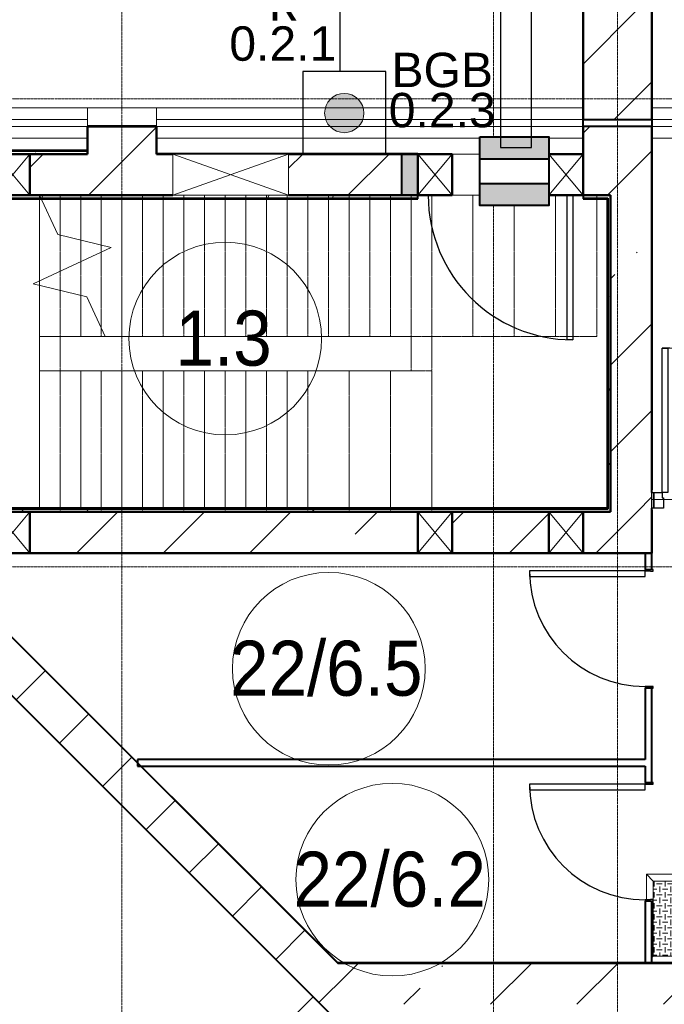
# Model space of a CAD drawing. Header units: millimetres. Extents: x -415896 to 1265883, y -383017 to -57457.
# Tile 53 of 95: x 30252 to 34934, y -290696 to -283540. Entities that reach past the tile are written whole.
import ezdxf
from ezdxf.enums import TextEntityAlignment as Align

# ---------------------------------------------------------------- set-up
doc = ezdxf.new("R2010")
doc.units = ezdxf.units.MM
doc.set_wipeout_variables(frame=1)
for name, pattern in [('Линия сетки', [25, 20, -2.5, 0, -2.5]), ('Сверху', [3.96875, 2.38125, -1.5875]), ('Сверху_2_', [4.5, 3, -1.5]), ('Штрих_3_1_5_', [4.5, 3, -1.5])]:
    doc.linetypes.add(name, pattern=pattern)
for name, color, linetype, lineweight in [('A-000-M_MASS', 7, 'Continuous', 18), ('A-010-A_ROOM', 7, 'Continuous', 20), ('A-200-M_WALL', 7, 'Continuous', 18), ('A-200-M_WALL_EXT', 7, 'Continuous', 18), ('A-200-M_WALL_INT', 7, 'Continuous', 18), ('A-200-M_WALL_PAT', 7, 'Continuous', 40), ('A-242-M_STAIR', 7, 'Continuous', 18), ('A-242-MB_STAIR', 7, 'Сверху_2_', 18), ('A-314-M_WINDOW', 7, 'Continuous', 18), ('A-314-M_WINDOW_OPEN', 7, 'Continuous', 18), ('A-325-M_DOOR', 7, 'Continuous', 18), ('A-325-M_DOOR__FRAME', 7, 'Continuous', 30), ('A-325-M_DOOR_OPENING', 7, 'Continuous', 18), ('A-325-M_DOOR_PANEL', 7, 'Continuous', 30), ('S-160-M_FOUND', 7, 'Continuous', 18), ('S-280-M_COLUMN', 7, 'Continuous', 18), ('S-280-M_STRUCT_FRAME', 7, 'Continuous', 18), ('Smart-blocks', 1, 'Continuous', 25), ('Z-030-M_GRID', 7, 'Continuous', 9), ('Z-060-M_DETAIL', 7, 'Continuous', 18), ('ОС', 3, 'Continuous', 5), ('Текст', 7, 'Continuous', 9)]:
    doc.layers.add(name, color=color, linetype=linetype, lineweight=lineweight)
doc.layers.add('Wipeout', color=255, linetype='Continuous')
doc.layers.add('СОТС', color=5, linetype='Continuous')
doc.styles.add('Arial_2', font='arial.ttf', dxfattribs={"width": 0.9, "height": 400})
doc.styles.add('CP.Text', font='arial.ttf')
doc.styles.add('GOST 2.304', font='CS_Gost2304.shx')
doc.linetypes.add('Truba', pattern='A,3e-05,[4,MSH_7,S=1,R=0,X=0,Y=0],-3.022072', length=3.022102)
pattern_1 = [(0, (0, 0), (812.8, 203.2), [67.056, -542.544, 67.056, -542.544, -3251.2]), (0, (0, 0), (812.8, 203.2), [-1219.2, 67.056, -1152.144, 67.056, -542.544, -1422.4]), (0, (0, 0), (812.8, 203.2), [-3048, 67.056, -339.344, 67.056, -948.944]), (120, (304.8, 101.6), (-582.37636, 602.30545), [67.056, -542.544, 67.056, -542.544, -3251.2]), (120, (304.8, 101.6), (-582.37636, 602.30545), [-1219.2, 67.056, -1152.144, 67.056, -542.544, -1422.4]), (120, (304.8, 101.6), (-582.37636, 602.30545), [-3048, 67.056, -339.344, 67.056, -948.944]), (240, (406.4, 508), (-230.42364, -805.50545), [67.056, -542.544, 67.056, -542.544, -3251.2]), (240, (406.4, 508), (-230.42364, -805.50545), [-1219.2, 67.056, -1152.144, 67.056, -542.544, -1422.4]), (240, (406.4, 508), (-230.42364, -805.50545), [-3048, 67.056, -339.344, 67.056, -948.944])]
pattern_2 = [(45, (0, 0), (-628.618, 628.618), []), (45, (628.6, 0), (-628.618, 628.618), [1111.25, -222.25, 6.706, -215.544])]

# ---------------------------------------------------------------- blocks, each defined once
blk = doc.blocks.new('*U4757')
at = {"ltscale": 100, "style": 'GOST 2.304', "flags": 9}
for tag, p in [('ОБОЗНАЧЕНИЕ', (3.659, -5.362)), ('ПРОИЗВОДИТЕЛЬ', (3.56, -6.998)), ('КОД', (3.806, -8.717)), ('НАИМЕНОВАНИЕ', (3.56, -10.272)), ('ЕДИНИЦА', (3.158, -11.941)), ('СТРАНА', (3.239, -13.823)), ('РАСЧЕТ_ПОТРЕБЛЕНИЯ', (3.158, -15.706)), ('СПЕЦИФИКАЦИЯ', (3.076, -17.589)), ('ТИП', (3.076, -19.226))]:
    blk.add_attdef(tag, p, '', height=1, dxfattribs=at)
at = {"ltscale": 200, "style": 'GOST 2.304', "flags": 9}
for tag, p in [('СС-НАЧАЛО', (3.351, -20.887)), ('СС-ОКОНЧАНИЕ', (3.27, -22.59)), ('ПОТРЕБЛЕНИЕ_ДЕЖ', (3.27, -24.861)), ('ПОТРЕБЛЕНИЕ_ТР', (3.432, -26.646)), ('СЕРТИФИКАТ_СООТВЕТСТВИЯ', (3.838, -28.836)), ('АРТИКУЛ', (3.838, -30.377)), ('IP', (4.082, -31.999)), ('ЦЕНА', (4.082, -33.621)), ('ОПИСАНИЕ', (3.757, -35.243)), ('1', (4.082, -36.865)), ('2', (4.325, -38.082)), ('3', (4, -39.704)), ('БУКВЫУГО', (3.756, -41.667)), ('АДРЕС', (3.627, -43.15)), ('СИСТЕМА', (3.627, -44.684)), ('СИСТЕМА-2', (3.627, -46.218)), ('ВОР', (3.627, -47.753)), ('ТЕМПЕРАТУРА', (3.627, -49.287)), ('ВЕС', (3.627, -50.821)), ('РАЗМЕР', (3.627, -52.355))]:
    blk.add_attdef(tag, p, '', height=1, dxfattribs=at)
at = {"color": 0, "lineweight": -2}
blk.add_wipeout([(-2.5, 2.5), (2.5, 2.5), (2.5, -2.5), (-2.5, -2.5)], dxfattribs=at).dxf.layer = 'Wipeout'
at = {"layer": 'Smart-blocks', "color": 0, "lineweight": -2, "ltscale": 100}
blk.add_lwpolyline([(-2.5, 2.5), (2.5, 2.5), (2.5, -2.5), (-2.5, -2.5)], close=True, dxfattribs=at)
at = {"color": 0, "lineweight": -2}
blk.add_wipeout([(-2.5, 2.5), (2.5, 2.5), (2.5, -2.5), (-2.5, -2.5)], dxfattribs=at).dxf.layer = 'Wipeout'
at = {"layer": 'Smart-blocks', "lineweight": -2}
for points in [[(-2.5, 2.5), (2.5, 2.5), (2.5, 0.892), (-2.5, 0.892)], [(-2.5, -0.901), (2.5, -0.901), (2.5, -2.5), (-2.5, -2.5)]]:
    blk.add_hatch(color=0, dxfattribs=at).paths.add_polyline_path(points)
at = {"layer": 'Smart-blocks', "color": 0, "lineweight": -2, "ltscale": 100}
blk.add_lwpolyline([(-2.5, 2.5), (2.5, 2.5), (2.5, -2.5), (-2.5, -2.5)], close=True, dxfattribs=at)
for points in [[(-2.5, 0.892), (2.5, 0.892)], [(-2.5, -0.901), (2.5, -0.901)]]:
    blk.add_lwpolyline(points, dxfattribs=at)
at = {"ltscale": 200, "style": 'GOST 2.304', "flags": 8}
blk.add_attdef('ПОЗИЦИЯ', text='', height=2.5, dxfattribs=at).set_placement((0, 2.5), align=Align.BOTTOM_CENTER)
blk.add_attdef('ВАРИАНТ', (2.5, -2.5), '', height=2.5, dxfattribs=at)
blk = doc.blocks.new('101_Дверь_Однопольная - _ПЧ_800х2000_Кладовая_Л-4171007-B2_-11_400_')
at = {"layer": 'A-325-M_DOOR', "color": 253, "lineweight": 30, "true_color": 0xaaaaaa}
for p, q in [((-430, 25), (-431, 25)), ((-431, 25), (-431, -35)), ((-430, -35), (-430, 25)), ((431, 25), (430, 25)), ((430, 25), (430, -35)), ((431, -35), (431, 25)), ((-431, -35), (-430, -35)), ((430, -35), (431, -35))]:
    blk.add_line(p, q, dxfattribs=at)
at = {"layer": 'A-325-M_DOOR__FRAME', "color": 253, "true_color": 0xaaaaaa}
for p, q in [((-420, 25), (-430, 25)), ((-430, 25), (-430, -35)), ((-420, -15), (-420, 25)), ((430, 25), (420, 25)), ((420, 25), (420, -15)), ((430, -35), (430, 25)), ((-430, -35), (-419, -35)), ((-419, -15), (-420, -15)), ((-419, -35), (-419, -15)), ((420, -15), (419, -15)), ((419, -15), (419, -35)), ((419, -35), (430, -35))]:
    blk.add_line(p, q, dxfattribs=at)
at = {"layer": 'A-325-M_DOOR_PANEL', "color": 253, "true_color": 0xaaaaaa}
for p, q in [((420, 865), (380, 865)), ((380, 865), (380, 25)), ((420, 25), (420, 865)), ((380, 25), (420, 25))]:
    blk.add_line(p, q, dxfattribs=at)
blk.add_arc((420, 25), 840, 90, 180, dxfattribs=at)
blk = doc.blocks.new('101_Дверь_Однопольная - _ПЧ_Мет_1000х2000_Блок кладовых_EI60_Пр-4441449-B2_-11_400_')
at = {"layer": 'A-325-M_DOOR', "color": 253, "lineweight": 30, "true_color": 0xaaaaaa}
for p, q in [((-600, 50), (-585, 50)), ((-600, -65), (-600, 50)), ((-585, 50), (-585, -65)), ((585, -65), (585, 50)), ((585, 50), (600, 50)), ((600, 50), (600, -65)), ((-585, -65), (-600, -65)), ((600, -65), (585, -65))]:
    blk.add_line(p, q, dxfattribs=at)
at = {"layer": 'A-325-M_DOOR__FRAME', "color": 253, "true_color": 0xaaaaaa}
for p, q in [((-585, 50), (-525, 50)), ((-585, -65), (-585, 50)), ((-525, 50), (-525, 10)), ((-525, 10), (-515, 10)), ((-515, 10), (-515, -65)), ((515, 10), (525, 10)), ((515, -65), (515, 10)), ((525, 50), (585, 50)), ((525, 10), (525, 50)), ((585, 50), (585, -65)), ((-515, -65), (-585, -65)), ((585, -65), (515, -65))]:
    blk.add_line(p, q, dxfattribs=at)
at = {"layer": 'A-325-M_DOOR_PANEL', "color": 253, "true_color": 0xaaaaaa}
for p, q in [((-525, 1100), (-485, 1100)), ((-525, 50), (-525, 1100)), ((-485, 1100), (-485, 50)), ((-485, 50), (-525, 50))]:
    blk.add_line(p, q, dxfattribs=at)
blk.add_arc((-525, 50), 1050, 0, 90, dxfattribs=at)
blk = doc.blocks.new('101_Дверь_Однопольная - _ПЧ_Мет_1000х2000_ЛК_EIS60_Пр-3585641-B2_-11_400_')
at = {"layer": 'A-325-M_DOOR_PANEL', "color": 253, "true_color": 0xaaaaaa}
for p, q in [((-525, 1200), (-485, 1200)), ((-525, 150), (-525, 1200)), ((-485, 1200), (-485, 150))]:
    blk.add_line(p, q, dxfattribs=at)
blk.add_arc((-525, 150), 1050, 0, 90, dxfattribs=at)
blk = doc.blocks.new('ПР - _ПЧ_1200_100_Оп250-0_Шаг300_Арм16_Арм10-3255154-B2_-11_400_')
at = {"layer": 'S-280-M_STRUCT_FRAME', "color": 21, "true_color": 0xffaaaa}
for p, q in [((-600, 0), (850, 0)), ((-515, 0), (515, 0)), ((-515, 0), (515, 0)), ((600, 0), (850, 0))]:
    blk.add_line(p, q, dxfattribs=at)
blk = doc.blocks.new('105_Приямок_C крышкой - 600х800-V66-B2_-11_400_')
at = {"layer": 'S-280-M_STRUCT_FRAME', "lineweight": 9, "true_color": 0xd2d2d2}
h = blk.add_hatch(dxfattribs=at)
h.set_pattern_fill('FP_3', color=254, style=0, pattern_type=2)
h.set_pattern_definition([(180, (-42.23, -380), (5e-14, 400), [40, -360]), (180, (-122.23, -380), (5e-14, 400), [40, -360]), (180, (-202.23, -380), (5e-14, 400), [40, -360]), (180, (-282.23, -380), (5e-14, 400), [40, -360]), (180, (-362.23, -380), (5e-14, 400), [37.77, -362.23]), (270, (-100, -360), (400, 2e-14), [40, -360]), (270, (-180, -360), (400, 2e-14), [40, -360]), (270, (-260, -360), (400, 2e-14), [40, -360]), (270, (-340, -360), (400, 2e-14), [40, -360]), (270, (-20, -360), (400, 2e-14), [40, -360]), (180, (0, -340), (5e-14, 400), [40, -360]), (180, (-80, -340), (5e-14, 400), [40, -360]), (180, (-160, -340), (5e-14, 400), [40, -360]), (180, (-240, -340), (5e-14, 400), [40, -360]), (180, (-320, -340), (5e-14, 400), [40, -360]), (270, (-57.77, -320), (400, 2e-14), [40, -360]), (270, (-137.77, -320), (400, 2e-14), [40, -360]), (270, (-217.77, -320), (400, 2e-14), [40, -360]), (270, (-297.77, -320), (400, 2e-14), [40, -360]), (270, (-377.77, -320), (400, 2e-14), [40, -360]), (180, (-42.23, -300), (5e-14, 400), [40, -360]), (180, (-122.23, -300), (5e-14, 400), [40, -360]), (180, (-202.23, -300), (5e-14, 400), [40, -360]), (180, (-282.23, -300), (5e-14, 400), [40, -360]), (180, (-362.23, -300), (5e-14, 400), [37.77, -362.23]), (270, (-100, -280), (400, 2e-14), [40, -360]), (270, (-180, -280), (400, 2e-14), [40, -360]), (270, (-260, -280), (400, 2e-14), [40, -360]), (270, (-340, -280), (400, 2e-14), [40, -360]), (270, (-20, -280), (400, 2e-14), [40, -360]), (180, (0, -260), (5e-14, 400), [40, -360]), (180, (-80, -260), (5e-14, 400), [40, -360]), (180, (-160, -260), (5e-14, 400), [40, -360]), (180, (-240, -260), (5e-14, 400), [40, -360]), (180, (-320, -260), (5e-14, 400), [40, -360]), (270, (-57.77, -240), (400, 2e-14), [40, -360]), (270, (-137.77, -240), (400, 2e-14), [40, -360]), (270, (-217.77, -240), (400, 2e-14), [40, -360]), (270, (-297.77, -240), (400, 2e-14), [40, -360]), (270, (-377.77, -240), (400, 2e-14), [40, -360]), (180, (-42.23, -220), (5e-14, 400), [40, -360]), (180, (-122.23, -220), (5e-14, 400), [40, -360]), (180, (-202.23, -220), (5e-14, 400), [40, -360]), (180, (-282.23, -220), (5e-14, 400), [40, -360]), (180, (-362.23, -220), (5e-14, 400), [37.77, -362.23]), (270, (-100, -200), (400, 2e-14), [40, -360]), (270, (-180, -200), (400, 2e-14), [40, -360]), (270, (-260, -200), (400, 2e-14), [40, -360]), (270, (-340, -200), (400, 2e-14), [40, -360]), (270, (-20, -200), (400, 2e-14), [40, -360]), (180, (0, -180), (5e-14, 400), [40, -360]), (180, (-80, -180), (5e-14, 400), [40, -360]), (180, (-160, -180), (5e-14, 400), [40, -360]), (180, (-240, -180), (5e-14, 400), [40, -360]), (180, (-320, -180), (5e-14, 400), [40, -360]), (270, (-57.77, -160), (400, 2e-14), [40, -360]), (270, (-137.77, -160), (400, 2e-14), [40, -360]), (270, (-217.77, -160), (400, 2e-14), [40, -360]), (270, (-297.77, -160), (400, 2e-14), [40, -360]), (270, (-377.77, -160), (400, 2e-14), [40, -360]), (180, (-42.23, -140), (5e-14, 400), [40, -360]), (180, (-122.23, -140), (5e-14, 400), [40, -360]), (180, (-202.23, -140), (5e-14, 400), [40, -360]), (180, (-282.23, -140), (5e-14, 400), [40, -360]), (180, (-362.23, -140), (5e-14, 400), [37.77, -362.23]), (270, (-100, -120), (400, 2e-14), [40, -360]), (270, (-180, -120), (400, 2e-14), [40, -360]), (270, (-260, -120), (400, 2e-14), [40, -360]), (270, (-340, -120), (400, 2e-14), [40, -360]), (270, (-20, -120), (400, 2e-14), [40, -360]), (180, (0, -100), (5e-14, 400), [40, -360]), (180, (-80, -100), (5e-14, 400), [40, -360]), (180, (-160, -100), (5e-14, 400), [40, -360]), (180, (-240, -100), (5e-14, 400), [40, -360]), (180, (-320, -100), (5e-14, 400), [40, -360]), (270, (-57.77, -80), (400, 2e-14), [40, -360]), (270, (-137.77, -80), (400, 2e-14), [40, -360]), (270, (-217.77, -80), (400, 2e-14), [40, -360]), (270, (-297.77, -80), (400, 2e-14), [40, -360]), (270, (-377.77, -80), (400, 2e-14), [40, -360]), (180, (-42.23, -60), (5e-14, 400), [40, -360]), (180, (-122.23, -60), (5e-14, 400), [40, -360]), (180, (-202.23, -60), (5e-14, 400), [40, -360]), (180, (-282.23, -60), (5e-14, 400), [40, -360]), (180, (-362.23, -60), (5e-14, 400), [37.77, -362.23]), (270, (-100, -40), (400, 2e-14), [40, -360]), (270, (-180, -40), (400, 2e-14), [40, -360]), (270, (-260, -40), (400, 2e-14), [40, -360]), (270, (-340, -40), (400, 2e-14), [40, -360]), (270, (-20, -40), (400, 2e-14), [40, -360]), (180, (0, -20), (5e-14, 400), [40, -360]), (180, (-80, -20), (5e-14, 400), [40, -360]), (180, (-160, -20), (5e-14, 400), [40, -360]), (180, (-240, -20), (5e-14, 400), [40, -360]), (180, (-320, -20), (5e-14, 400), [40, -360]), (270, (-57.77, 0), (400, 2e-14), [40, -360]), (270, (-137.77, 0), (400, 2e-14), [40, -360]), (270, (-217.77, 0), (400, 2e-14), [40, -360]), (270, (-297.77, 0), (400, 2e-14), [40, -360]), (270, (-377.77, 0), (400, 2e-14), [40, -360])])
h.paths.add_polyline_path([(-101.1, -272.5), (395, -272.5), (395, 272.5), (-395, 272.5), (-395, -272.5)])
at = {"layer": 'A-314-M_WINDOW', "color": 253, "true_color": 0xaaaaaa}
for p, q in [((-445, 137.5), (-445, 322.5)), ((-445, 322.5), (445, 322.5)), ((445, 322.5), (445, -322.5)), ((395, 272.5), (-395, 272.5)), ((-395, 272.5), (-395, 138.5)), ((395, 272.5), (395, -272.5)), ((-395, 126.5), (-395, -272.5)), ((-395, -272.5), (395, -272.5)), ((445, -322.5), (315, -322.5))]:
    blk.add_line(p, q, dxfattribs=at)
at = {"layer": 'S-280-M_STRUCT_FRAME', "color": 253, "true_color": 0xaaaaaa}
for p, q in [((-395, 272.5), (-445, 322.5)), ((395, 272.5), (445, 322.5)), ((-395, -272.5), (-405, -282.5)), ((395, -272.5), (445, -322.5))]:
    blk.add_line(p, q, dxfattribs=at)
at = {"layer": 'S-280-M_STRUCT_FRAME', "color": 253, "lineweight": 9, "true_color": 0xaaaaaa}
for p, q in [((395, 272.5), (-395, 272.5)), ((-395, 272.5), (-395, 138.5)), ((395, -272.5), (395, 272.5)), ((-395, 126.5), (-395, -272.5)), ((-395, -272.5), (395, -272.5))]:
    blk.add_line(p, q, dxfattribs=at)
blk = doc.blocks.new('CP_ДШ_Hanytex_TopJoint 24C - CP_ДШ_Hanytex_TopJoint 24C-3950245-B2_-11_400_')
at = {"layer": 'A-000-M_MASS', "color": 253, "true_color": 0xaaaaaa}
for p, q in [((3100, 110), (0, 110)), ((3100, 110), (3100, -25)), ((3100, 25), (0, 25)), ((0, 25), (0, -25)), ((0, -25), (0, 25)), ((3100, -25), (3100, 25)), ((0, -25), (3100, -25)), ((3100, -110), (0, -110))]:
    blk.add_line(p, q, dxfattribs=at)
blk = doc.blocks.new('CP_ДШ_Hanytex_TopJoint 24C - CP_ДШ_Hanytex_TopJoint 24C-V82-B2_-11_400_')
at = {"layer": 'A-000-M_MASS', "color": 253, "true_color": 0xaaaaaa}
for p, q in [((0, -25), (0, 110)), ((3100, 110), (0, 110)), ((3100, 25), (0, 25)), ((0, 25), (0, -25)), ((3100, -25), (3100, 25)), ((3100, 25), (3100, -25)), ((0, -25), (3100, -25)), ((3100, -110), (0, -110))]:
    blk.add_line(p, q, dxfattribs=at)
blk = doc.blocks.new('CP_ДШ_Hanytex_TopJoint 24C - CP_ДШ_Hanytex_TopJoint 24C-3950246-B2_-11_400_')
at = {"layer": 'A-000-M_MASS', "color": 253, "true_color": 0xaaaaaa}
for p, q in [((1200, 110), (0, 110)), ((1200, 110), (1200, 0)), ((1200, 25), (0, 25)), ((0, 25), (0, -25)), ((0, -25), (0, 25)), ((1200, 0), (1200, 25)), ((0, -25), (1175, -25)), ((1175.3, -110), (0, -110))]:
    blk.add_line(p, q, dxfattribs=at)
blk = doc.blocks.new('CP_ДШ_Hanytex_TopJoint 24C_Половина - CP_ДШ_Hanytex_TopJoint 24C_Половина-3657771-B2_-11_400_')
at = {"layer": 'A-000-M_MASS', "color": 253, "true_color": 0xaaaaaa}
for p, q in [((0, -25), (0, 110)), ((500, 110), (0, 110)), ((500, 110), (500, -25))]:
    blk.add_line(p, q, dxfattribs=at)
blk = doc.blocks.new('135_SLK_GD_AR_rvt-1-B2_-11_400_')
at = {"layer": 'A-200-M_WALL_PAT', "lineweight": 9, "true_color": 0xaaaaaa}
h = blk.add_hatch(dxfattribs=at)
h.set_pattern_fill('FP_4', color=253, style=0, pattern_type=2)
h.set_pattern_definition(pattern_1)
h.paths.add_polyline_path([(38880, 77200), (39300, 77200), (39300, 77220), (36200, 77220), (36200, 77200), (38851, 77200)])
at = {"layer": 'A-200-M_WALL_PAT', "lineweight": 18, "true_color": 0xcbcbcb}
blk.add_hatch(color=9, dxfattribs=at).paths.add_polyline_path([(41700, 76900), (41700, 77200), (41580.1, 77200), (41580.1, 76900)])
at = {"layer": 'A-200-M_WALL_PAT', "lineweight": 9, "true_color": 0xaaaaaa}
h = blk.add_hatch(dxfattribs=at)
h.set_pattern_fill('FP_4', color=253, style=0, pattern_type=2)
h.set_pattern_definition(pattern_1)
h.paths.add_polyline_path([(43080, 76880), (43080, 76900), (42900, 76900), (42900, 76880), (43075, 76880)])
h.paths.add_polyline_path([(41700, 76880), (41700, 76900), (37720, 76900), (37720, 76880), (40930.8, 76880)])
h = blk.add_hatch(dxfattribs=at)
h.set_pattern_fill('FP_4', color=253, style=0, pattern_type=2)
h.set_pattern_definition(pattern_1)
h.paths.add_polyline_path([(43100, 74620), (43100, 76900), (43080, 76900), (43080, 74620)])
h = blk.add_hatch(dxfattribs=at)
h.set_pattern_fill('FP_4', color=253, style=0, pattern_type=2)
h.set_pattern_definition(pattern_1)
h.paths.add_polyline_path([(43100, 74600), (43100, 74620), (37720, 74620), (37720, 74600), (42900, 74600)])
at = {"layer": 'A-200-M_WALL', "color": 253, "lineweight": 40, "true_color": 0xaaaaaa}
for p, q in [((39300, 77220), (36200, 77220)), ((41580.1, 77200), (41580.1, 76900)), ((41700, 77200), (41580.1, 77200)), ((41580.1, 77200), (41700, 77200)), ((37725, 76880), (41700, 76880)), ((41580.1, 76900), (41700, 76900)), ((41700, 76900), (41580.1, 76900)), ((42900, 76880), (43075, 76880)), ((43075, 76880), (43080, 76880)), ((43080, 76880), (43080, 74625)), ((43080, 74620), (37725, 74620)), ((43080, 74625), (43080, 74620))]:
    blk.add_line(p, q, dxfattribs=at)
at = {"layer": 'A-200-M_WALL_INT', "color": 253, "lineweight": 40, "true_color": 0xaaaaaa}
for p, q in [((42898, 78252), (42898, 77202)), ((43402, 74760), (43402, 78250)), ((42900, 77202), (42900, 77450)), ((43400, 77450), (43400, 74760)), ((39300, 77402), (39298, 77402)), ((39298, 77402), (39298, 77225)), ((39802, 77402), (39300, 77402)), ((39300, 77225), (39300, 77400)), ((39300, 77400), (39800, 77400)), ((39800, 77400), (39800, 77200)), ((39802, 77400), (39802, 77402)), ((39802, 77202), (39802, 77400)), ((39300, 77225), (36200, 77225)), ((39298, 77225), (39300, 77225)), ((39300, 77200), (39300, 77225)), ((38880, 77200), (39300, 77200)), ((39800, 77200), (39802, 77200)), ((41700, 77202), (39802, 77202)), ((39802, 77200), (39920, 77200)), ((40760, 77200), (41580.1, 77200)), ((41700, 77200), (41700, 77202)), ((42898, 77202), (42900, 77202)), ((37725, 76875), (41700, 76875)), ((39920, 76900), (38880, 76900)), ((41580.1, 76900), (40760, 76900)), ((41700, 76875), (41700, 76900)), ((43075, 76900), (42900, 76900)), ((42900, 76900), (42900, 76875)), ((42900, 76875), (43075, 76875)), ((43080, 76900), (43075, 76900)), ((43075, 76875), (43075, 74625)), ((43100, 76900), (43080, 76900)), ((43100, 74625), (43100, 76900)), ((43400, 74760), (43402, 74760)), ((43075, 74625), (37725, 74625)), ((38880, 74600), (41700, 74600)), ((41950, 74600), (42650, 74600)), ((42900, 74600), (43100, 74600)), ((43100, 74620), (43100, 74625)), ((43100, 74600), (43100, 74620)), ((43400, 74615), (43400, 74300)), ((43402, 74615), (43400, 74615)), ((43402, 74300), (43402, 74615)), ((38103.2, 74298), (43402, 74298)), ((41700, 74300), (38880, 74300)), ((42650, 74300), (41950, 74300)), ((43400, 74300), (42900, 74300)), ((43350, 74300), (43350, 74181)), ((43400, 74300), (43350, 74300)), ((43400, 74181), (43400, 74300)), ((43402, 74298), (43402, 74300)), ((38693.8, 73743.8), (41117.7, 71320)), ((41118.5, 71322), (38695.3, 73745.2)), ((43350, 73319), (43350, 72800)), ((43400, 72631), (43400, 73319)), ((43350, 72800), (39662.7, 72800)), ((39662.7, 72800), (39662.7, 72750)), ((39662.7, 72750), (43350, 72750)), ((43350, 72750), (43350, 72631)), ((43350, 71769), (43350, 71320)), ((43400, 71320), (43400, 71769)), ((41117.7, 71320), (41120.5, 71320)), ((44122, 71322), (41118.5, 71322)), ((41120.5, 71320), (44120, 71320)), ((43350, 71320), (43400, 71320))]:
    blk.add_line(p, q, dxfattribs=at)
at = {"layer": 'A-242-M_STAIR', "color": 253, "true_color": 0xaaaaaa}
for p, q in [((38950, 76900), (38950, 76276.1)), ((39250, 76573.6), (39250, 76416)), ((38950, 76244.7), (38950, 75875)), ((39250, 76171.8), (39250, 75875)), ((38950, 75625), (38950, 75875)), ((38950, 75875), (39250, 75875)), ((39250, 75875), (39428, 75875)), ((38950, 74625), (38950, 75625)), ((39250, 75625), (38950, 75625)), ((39550, 75625), (39250, 75625)), ((39250, 74625), (39250, 75625)), ((39850, 75625), (39550, 75625)), ((39550, 74625), (39550, 75625)), ((40150, 75625), (39850, 75625)), ((39850, 74625), (39850, 75625)), ((40450, 75625), (40150, 75625)), ((40150, 74625), (40150, 75625)), ((40750, 75625), (40450, 75625)), ((40450, 74625), (40450, 75625)), ((40750, 74625), (40750, 75625))]:
    blk.add_line(p, q, dxfattribs=at)
at = {"layer": 'A-242-M_STAIR', "color": 253, "linetype": 'Штрих_3_1_5_', "true_color": 0xaaaaaa}
for p, q in [((38950, 76900), (38950, 76276.1)), ((39250, 76573.6), (39250, 76416)), ((38950, 76244.7), (38950, 75875)), ((39250, 76171.8), (39250, 75875)), ((38950, 74625), (38950, 75625)), ((39250, 74625), (39250, 75625)), ((39550, 74625), (39550, 75625)), ((39850, 74625), (39850, 75625)), ((40150, 74625), (40150, 75625)), ((40450, 74625), (40450, 75625)), ((40750, 74625), (40750, 75625))]:
    blk.add_line(p, q, dxfattribs=at)
at = {"layer": 'A-242-MB_STAIR', "color": 253, "linetype": 'Сверху', "true_color": 0xaaaaaa}
for p, q in [((39100, 76900), (37700, 76900)), ((39100, 76900), (37700, 76900)), ((38950, 76900), (41650, 76900)), ((39100, 76900), (39100, 75875)), ((39100, 76900), (39100, 75875)), ((39100, 76900), (43000, 76900)), ((39100, 76900), (41800, 76900)), ((39100, 76900), (39100, 75875)), ((39100, 76900), (39100, 75875)), ((39250, 76900), (39250, 76573.6)), ((39250, 76900), (39250, 76573.6)), ((39400, 76900), (39400, 75875)), ((39400, 76900), (39400, 75875)), ((39400, 76900), (39400, 75875)), ((39400, 76900), (39400, 75875)), ((39550, 76900), (39550, 75875)), ((39550, 76900), (39550, 75875)), ((39700, 76900), (39700, 75875)), ((39700, 76900), (39700, 75875)), ((39700, 76900), (39700, 75875)), ((39700, 76900), (39700, 75875)), ((39850, 76900), (39850, 75875)), ((39850, 76900), (39850, 75875)), ((40000, 76900), (40000, 75875)), ((40000, 76900), (40000, 75875)), ((40000, 76900), (40000, 75875)), ((40000, 76900), (40000, 75875)), ((40150, 76900), (40150, 75875)), ((40150, 76900), (40150, 75875)), ((40300, 76900), (40300, 75875)), ((40300, 76900), (40300, 75875)), ((40300, 76900), (40300, 75875)), ((40300, 76900), (40300, 75875)), ((40450, 76900), (40450, 75875)), ((40450, 76900), (40450, 75875)), ((40600, 76900), (40600, 75875)), ((40600, 76900), (40600, 75875)), ((40600, 76900), (40600, 75875)), ((40600, 76900), (40600, 75875)), ((40750, 76900), (40750, 75875)), ((40750, 76900), (40750, 75875)), ((40900, 76900), (40900, 75875)), ((40900, 76900), (40900, 75875)), ((40900, 76900), (40900, 75875)), ((40900, 76900), (40900, 75875)), ((41050, 76900), (41050, 75875)), ((41050, 76900), (41050, 75875)), ((41200, 76900), (41200, 75875)), ((41200, 76900), (41200, 75875)), ((41200, 76900), (41200, 75875)), ((41200, 76900), (41200, 75875)), ((41350, 76900), (41350, 75875)), ((41350, 76900), (41350, 75875)), ((41500, 76900), (41500, 75875)), ((41500, 76900), (41500, 75875)), ((41500, 76900), (41500, 75875)), ((41500, 76900), (41500, 75875)), ((41700, 76900), (41650, 76900)), ((41650, 76900), (41650, 75875)), ((41650, 76900), (41650, 75875)), ((43100, 76900), (41800, 76900)), ((41800, 76900), (41800, 75875)), ((41800, 76900), (41800, 75875)), ((41800, 76900), (41800, 75875)), ((41800, 76900), (41800, 75875)), ((42650, 76900), (41950, 76900)), ((42100, 76900), (42100, 75875)), ((42100, 76900), (42100, 75875)), ((42400, 76900), (42400, 75875)), ((42400, 76900), (42400, 75875)), ((42700, 76900), (42700, 75875)), ((42700, 76900), (42700, 75875)), ((43100, 76900), (42900, 76900)), ((43000, 76900), (43000, 75875)), ((43100, 74600), (43100, 76900)), ((43100, 74600), (43100, 76900)), ((39250, 76416), (39250, 76171.8)), ((39250, 76416), (39250, 76171.8)), ((38950, 76276.1), (38950, 76244.7)), ((38950, 76276.1), (38950, 76244.7)), ((39100, 75625), (39100, 75875)), ((39100, 75625), (39100, 75875)), ((39100, 75875), (43000, 75875)), ((39100, 75875), (41800, 75875)), ((39428, 75875), (41650, 75875)), ((41650, 75875), (41650, 75625)), ((41800, 75875), (41800, 75625)), ((39100, 74600), (39100, 75625)), ((39100, 74600), (39100, 75625)), ((41800, 75625), (39100, 75625)), ((41200, 75625), (39100, 75625)), ((39100, 74600), (39100, 75625)), ((39100, 74600), (39100, 75625)), ((39400, 74600), (39400, 75625)), ((39400, 74600), (39400, 75625)), ((39400, 74600), (39400, 75625)), ((39400, 74600), (39400, 75625)), ((39700, 74600), (39700, 75625)), ((39700, 74600), (39700, 75625)), ((39700, 74600), (39700, 75625)), ((39700, 74600), (39700, 75625)), ((40000, 74600), (40000, 75625)), ((40000, 74600), (40000, 75625)), ((40000, 74600), (40000, 75625)), ((40000, 74600), (40000, 75625)), ((40300, 74600), (40300, 75625)), ((40300, 74600), (40300, 75625)), ((40300, 74600), (40300, 75625)), ((40300, 74600), (40300, 75625)), ((40600, 74600), (40600, 75625)), ((40600, 74600), (40600, 75625)), ((40600, 74600), (40600, 75625)), ((40600, 74600), (40600, 75625)), ((40900, 74600), (40900, 75625)), ((40900, 74600), (40900, 75625)), ((40900, 74600), (40900, 75625)), ((40900, 74600), (40900, 75625)), ((41650, 75625), (41200, 75625)), ((41200, 74600), (41200, 75625)), ((41200, 74600), (41200, 75625)), ((41200, 74600), (41200, 75625)), ((41200, 74600), (41200, 75625)), ((41500, 74600), (41500, 75625)), ((41500, 74600), (41500, 75625)), ((41800, 74600), (41800, 75625)), ((41800, 74600), (41800, 75625)), ((37700, 74600), (39100, 74600)), ((37700, 74600), (39100, 74600)), ((41800, 74600), (39100, 74600)), ((41200, 74600), (39100, 74600)), ((41200, 74600), (41700, 74600)), ((41800, 74600), (43100, 74600)), ((41950, 74600), (42650, 74600)), ((42900, 74600), (43100, 74600))]:
    blk.add_line(p, q, dxfattribs=at)
at = {"layer": 'A-242-MB_STAIR', "color": 253, "linetype": 'Continuous', "true_color": 0xaaaaaa}
for p, q in [((39083.3, 76614.1), (38950, 76900)), ((39472.2, 76519.6), (39083.3, 76614.1)), ((38905.8, 76255.4), (39472.2, 76519.6)), ((39294.6, 76160.9), (38905.8, 76255.4)), ((39428, 75875), (39294.6, 76160.9))]:
    blk.add_line(p, q, dxfattribs=at)
at = {"layer": 'A-000-M_MASS', "color": 253, "lineweight": 18, "true_color": 0xaaaaaa}
for name, p in [('CP_ДШ_Hanytex_TopJoint 24C - CP_ДШ_Hanytex_TopJoint 24C-3950245-B2_-11_400_', (36200, 77425)), ('CP_ДШ_Hanytex_TopJoint 24C_Половина - CP_ДШ_Hanytex_TopJoint 24C_Половина-3657771-B2_-11_400_', (39300, 77425)), ('CP_ДШ_Hanytex_TopJoint 24C - CP_ДШ_Hanytex_TopJoint 24C-V82-B2_-11_400_', (39800, 77425)), ('CP_ДШ_Hanytex_TopJoint 24C - CP_ДШ_Hanytex_TopJoint 24C-3950246-B2_-11_400_', (43400, 77425))]:
    blk.add_blockref(name, p, dxfattribs=at)
at = {"layer": 'A-314-M_WINDOW', "color": 253, "lineweight": 18, "true_color": 0xaaaaaa}
blk.add_blockref('105_Приямок_C крышкой - 600х800-V66-B2_-11_400_', (43805, 71642.5), dxfattribs=at)
at = {"layer": 'A-325-M_DOOR', "color": 253, "lineweight": 18, "true_color": 0xaaaaaa}
for name, p, rotation in [('101_Дверь_Однопольная - _ПЧ_Мет_1000х2000_ЛК_EIS60_Пр-3585641-B2_-11_400_', (42300, 77050), 180), ('101_Дверь_Однопольная - _ПЧ_800х2000_Кладовая_Л-4171007-B2_-11_400_', (43375, 73750), 89.99999999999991), ('101_Дверь_Однопольная - _ПЧ_800х2000_Кладовая_Л-4171007-B2_-11_400_', (43375, 72200), 89.99999999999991)]:
    blk.add_blockref(name, p, dxfattribs=dict(at, rotation=rotation))
blk.add_blockref('101_Дверь_Однопольная - _ПЧ_Мет_1000х2000_Блок кладовых_EI60_Пр-4441449-B2_-11_400_', (44000, 74690), dxfattribs=at)
at = {"layer": 'S-280-M_STRUCT_FRAME', "color": 253, "lineweight": 18, "true_color": 0xaaaaaa}
blk.add_blockref('ПР - _ПЧ_1200_100_Оп250-0_Шаг300_Арм16_Арм10-3255154-B2_-11_400_', (44000, 74690), dxfattribs=at)
blk = doc.blocks.new('Бетон-Прямоугольная-Колонна - CLM_Подземные этажи_В40-500х800-V181-B2_-11_400_')
at = {"layer": 'S-280-M_COLUMN', "lineweight": 9, "true_color": 0xaaaaaa}
h = blk.add_hatch(dxfattribs=at)
h.set_pattern_fill('FP_60', color=253, style=0, pattern_type=2)
h.set_pattern_definition([(225, (43150, 77850), (628.618, -628.618), []), (225, (42521.4, 77850), (628.618, -628.618), [1111.25, -222.25, 6.706, -215.544])])
h.paths.add_polyline_path([(250, 400), (-250, 400), (-250, -400), (250, -400), (250, 325.2)])
at = {"layer": 'S-280-M_COLUMN', "color": 253, "lineweight": 40, "true_color": 0xaaaaaa}
for p, q in [((250, 400), (-250, 400)), ((-250, 400), (-250, -400)), ((250, -400), (250, 400)), ((-250, -400), (250, -400))]:
    blk.add_line(p, q, dxfattribs=at)
blk = doc.blocks.new('135_SLK_GD_KR_rvt-1-B2_-11_400_')
at = {"layer": 'S-280-M_COLUMN', "color": 253, "lineweight": 18, "true_color": 0xaaaaaa, "rotation": 180}
blk.add_blockref('Бетон-Прямоугольная-Колонна - CLM_Подземные этажи_В40-500х800-V181-B2_-11_400_', (43150, 77850), dxfattribs=at)
blk = doc.blocks.new('Засыпка5 - Засыпка2-764799-B2_-11_400_')
at = {"layer": 'S-160-M_FOUND', "color": 253, "true_color": 0xaaaaaa}
blk.add_line((26589.2, 11174.3), (20652.6, 5237.7), dxfattribs=at)
blk = doc.blocks.new('231_ADSK_Дверь_Проем - ADSK_Дверь_Проем-1497012-B2_-11_400_')
at = {"layer": 'A-325-M_DOOR_OPENING', "color": 253, "true_color": 0xaaaaaa}
for p, q in [((-350, 150), (350, 150)), ((-350, -150), (350, -150))]:
    blk.add_line(p, q, dxfattribs=at)
blk = doc.blocks.new('231_Отверстие прямоуг _Окно_Стена_ - Ниша под балку-1535380-B2_-11_400_')
at = {"layer": 'A-314-M_WINDOW', "color": 253, "lineweight": 50, "true_color": 0xaaaaaa}
for p, q in [((0, -150), (0, 150)), ((0, 150), (250, 150)), ((250, 150), (250, -150)), ((250, -150), (0, -150))]:
    blk.add_line(p, q, dxfattribs=at)
at = {"layer": 'Z-060-M_DETAIL', "color": 253, "true_color": 0xaaaaaa}
for p, q in [((0, 150), (0, -150)), ((250, 150), (0, 150)), ((250, 150), (0, -150)), ((0, 150), (250, -150)), ((250, 150), (250, -150)), ((0, -150), (250, -150))]:
    blk.add_line(p, q, dxfattribs=at)
blk = doc.blocks.new('231_Отверстие прямоуг _Окно_Стена_ - Ниша под балку-1508851-B2_-11_400_')
at = {"layer": 'A-314-M_WINDOW', "color": 253, "lineweight": 50, "true_color": 0xaaaaaa}
for p, q in [((0, -150), (0, 150)), ((0, 150), (250, 150)), ((250, 150), (250, -150)), ((250, -150), (0, -150))]:
    blk.add_line(p, q, dxfattribs=at)
at = {"layer": 'Z-060-M_DETAIL', "color": 253, "true_color": 0xaaaaaa}
for p, q in [((0, 150), (0, -150)), ((250, 150), (0, 150)), ((250, 150), (0, -150)), ((0, 150), (250, -150)), ((250, 150), (250, -150)), ((0, -150), (250, -150))]:
    blk.add_line(p, q, dxfattribs=at)
blk = doc.blocks.new('231_Отверстие прямоуг _Окно_Стена_-Без выреза - Отв_КР для раскоса-2143214-B2_-11_400_')
at = {"layer": 'A-314-M_WINDOW_OPEN', "color": 253, "true_color": 0xaaaaaa}
for p, q in [((545, -151), (-295, -151)), ((-295, -151), (545, -151))]:
    blk.add_line(p, q, dxfattribs=at)
at = {"layer": 'A-314-M_WINDOW_OPEN', "color": 253, "lineweight": 9, "true_color": 0xaaaaaa}
for p, q in [((-295, -151), (-85, -151)), ((-85, -151), (545, -151))]:
    blk.add_line(p, q, dxfattribs=at)
at = {"layer": 'Z-060-M_DETAIL', "color": 253, "true_color": 0xaaaaaa}
for p, q in [((-295, 150), (-295, -150)), ((545, 150), (-295, 150)), ((545, 150), (-295, -150)), ((-295, 150), (545, -150)), ((545, 150), (545, -150)), ((-295, -150), (545, -150))]:
    blk.add_line(p, q, dxfattribs=at)
blk = doc.blocks.new('135_SLK_K1-2-3_KR_rvt-1-B2_-11_400_')
at = {"layer": 'A-200-M_WALL_PAT', "lineweight": 9, "true_color": 0xaaaaaa}
h = blk.add_hatch(dxfattribs=at)
h.set_pattern_fill('FP_5', color=253, style=0, pattern_type=2)
h.set_pattern_definition(pattern_2)
h.paths.add_polyline_path([(41700, 76900), (41700, 77200), (40760, 77200), (40760, 76900), (40930.8, 76900)])
h.paths.add_polyline_path([(39920, 76900), (39920, 77200), (39800, 77200), (39800, 76900)])
h.paths.add_polyline_path([(38880, 76900), (39300, 76900), (39300, 77200), (38880, 77200), (38880, 77121.2)])
h.paths.add_polyline_path([(37800, 76900), (37800, 77200), (37700, 77200), (37700, 76900)])
h = blk.add_hatch(dxfattribs=at)
h.set_pattern_fill('FP_5', color=253, style=0, pattern_type=2)
h.set_pattern_definition(pattern_2)
h.paths.add_polyline_path([(43400, 74600), (43400, 76900), (43100, 76900), (43100, 74600)])
h = blk.add_hatch(dxfattribs=at)
h.set_pattern_fill('FP_5', color=253, style=0, pattern_type=2)
h.set_pattern_definition(pattern_2)
h.paths.add_polyline_path([(43400, 74300), (43400, 74600), (42900, 74600), (42900, 74300)])
h.paths.add_polyline_path([(41700, 74300), (41700, 74600), (38880, 74600), (38880, 74300), (40930.8, 74300)])
h.paths.add_polyline_path([(41950, 74300), (42650, 74300), (42650, 74600), (41950, 74600), (41950, 74531)])
h.paths.add_polyline_path([(38097.9, 74300), (38630, 74300), (38630, 74600), (38050, 74600), (38050, 74340.9)])
h.paths.add_polyline_path([(37800, 74550.2), (37800, 74600), (37739.2, 74600)])
h = blk.add_hatch(dxfattribs=at)
h.set_pattern_fill('FP_5', color=253, style=0, pattern_type=2)
h.set_pattern_definition(pattern_2)
h.paths.add_polyline_path([(43785, 68228.4), (43997.2, 68440.5), (38693.8, 73743.8), (38481.7, 73531.7), (43703.9, 68309.6)])
h = blk.add_hatch(dxfattribs=at)
h.set_pattern_fill('FP_5', color=253, style=0, pattern_type=2)
h.set_pattern_definition(pattern_2)
h.paths.add_polyline_path([(43820, 71020), (43820, 71320), (41117.7, 71320), (41417.7, 71020), (43703.9, 71020)])
at = {"layer": 'S-280-M_COLUMN', "lineweight": 9, "true_color": 0xaaaaaa}
h = blk.add_hatch(dxfattribs=at)
h.set_pattern_fill('FP_5', color=253, style=0, pattern_type=2)
h.set_pattern_definition(pattern_2)
h.paths.add_polyline_path([(39544.3, 76900), (39800, 76900), (39800, 77400), (39300, 77400), (39300, 76900)])
h = blk.add_hatch(dxfattribs=at)
h.set_pattern_fill('FP_5', color=253, style=0, pattern_type=2)
h.set_pattern_definition(pattern_2)
h.paths.add_polyline_path([(42900, 76900), (43400, 76900), (43400, 77400), (42900, 77400), (42900, 77015)])
at = {"layer": 'A-200-M_WALL_EXT', "color": 253, "lineweight": 40, "true_color": 0xaaaaaa}
for p, q in [((39300, 77200), (38880, 77200)), ((39920, 77200), (39800, 77200)), ((41700, 77200), (40760, 77200)), ((38880, 76900), (39300, 76900)), ((39800, 76900), (39920, 76900)), ((40760, 76900), (41700, 76900)), ((43100, 76900), (43100, 74600)), ((43400, 74740), (43400, 76900)), ((41700, 74600), (38880, 74600)), ((42650, 74600), (41950, 74600)), ((43100, 74600), (42900, 74600)), ((43400, 74600), (43400, 74625)), ((43400, 74300), (43400, 74600)), ((38880, 74300), (41700, 74300)), ((41950, 74300), (42650, 74300)), ((42900, 74300), (43400, 74300)), ((41117.7, 71320), (38693.8, 73743.8)), ((38481.7, 73531.7), (43785, 68228.4)), ((43820, 71320), (41117.7, 71320))]:
    blk.add_line(p, q, dxfattribs=at)
at = {"layer": 'A-200-M_WALL_EXT', "color": 253, "true_color": 0xaaaaaa}
blk.add_line((35002.3, 65137.9), (40938.9, 71074.5), dxfattribs=at)
at = {"layer": 'S-280-M_COLUMN', "color": 253, "lineweight": 40, "true_color": 0xaaaaaa}
for p, q in [((39800, 77400), (39300, 77400)), ((39300, 77400), (39300, 77200)), ((39800, 77200), (39800, 77400)), ((43400, 77400), (42900, 77400)), ((42900, 77400), (42900, 77200)), ((43400, 76900), (43400, 77400)), ((39300, 76900), (39800, 76900)), ((42900, 76900), (43100, 76900))]:
    blk.add_line(p, q, dxfattribs=at)
at = {"layer": 'A-314-M_WINDOW', "color": 253, "lineweight": 18, "true_color": 0xaaaaaa, "rotation": 180}
for name, p in [('231_Отверстие прямоуг _Окно_Стена_ - Ниша под балку-1508851-B2_-11_400_', (38880, 77050)), ('231_Отверстие прямоуг _Окно_Стена_-Без выреза - Отв_КР для раскоса-2143214-B2_-11_400_', (40465, 77050)), ('231_Отверстие прямоуг _Окно_Стена_ - Ниша под балку-1535380-B2_-11_400_', (41950, 77050)), ('231_Отверстие прямоуг _Окно_Стена_ - Ниша под балку-1535380-B2_-11_400_', (42900, 77050)), ('231_Отверстие прямоуг _Окно_Стена_ - Ниша под балку-1508851-B2_-11_400_', (38880, 74450)), ('231_Отверстие прямоуг _Окно_Стена_ - Ниша под балку-1535380-B2_-11_400_', (41950, 74450)), ('231_Отверстие прямоуг _Окно_Стена_ - Ниша под балку-1535380-B2_-11_400_', (42900, 74450))]:
    blk.add_blockref(name, p, dxfattribs=at)
at = {"layer": 'A-325-M_DOOR', "color": 253, "lineweight": 18, "true_color": 0xaaaaaa, "rotation": 180}
blk.add_blockref('231_ADSK_Дверь_Проем - ADSK_Дверь_Проем-1497012-B2_-11_400_', (42300, 77050), dxfattribs=at)
at = {"layer": 'S-160-M_FOUND', "color": 253, "lineweight": 18, "true_color": 0xaaaaaa}
blk.add_blockref('Засыпка5 - Засыпка2-764799-B2_-11_400_', (14349.7, 59900.2), dxfattribs=at)
blk = doc.blocks.new('050_Марка_Помещение - Номер-620969-B2_-11_400_')
at = {"layer": 'A-010-A_ROOM', "color": 253, "true_color": 0xaaaaaa}
blk.add_circle((0, 0), 3.5, dxfattribs=at)
blk = doc.blocks.new('-2 этаж')
at = {"layer": 'Z-030-M_GRID', "color": 253, "linetype": 'Линия сетки', "true_color": 0xaaaaaa}
for p, q in [((298642.3, -369625.9), (298642.3, -260675)), ((301342.3, -369628.3), (301342.3, -260674.8)), ((302242.3, -367085.7), (302242.3, -260674.7)), ((415039.2, -272327.3), (255409.4, -272327.3)), ((415039.4, -275727.3), (255409.6, -275727.3))]:
    blk.add_line(p, q, dxfattribs=at)
at = {"lineweight": 5}
for name in ['135_SLK_GD_KR_rvt-1-B2_-11_400_', '135_SLK_GD_AR_rvt-1-B2_-11_400_', '135_SLK_K1-2-3_KR_rvt-1-B2_-11_400_']:
    blk.add_blockref(name, (259092.3, -349927.3), dxfattribs=at)
at = {"layer": 'A-010-A_ROOM', "color": 253, "true_color": 0xaaaaaa, "xscale": 199.9999999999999, "yscale": 199.9999999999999, "zscale": 199.9999999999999}
for p in [(299392.6, -274068.8), (300145.1, -276467.9), (300606.4, -278001.3)]:
    blk.add_blockref('050_Марка_Помещение - Номер-620969-B2_-11_400_', p, dxfattribs=at)
at = {"layer": 'A-010-A_ROOM', "color": 253, "lineweight": 9, "true_color": 0xaaaaaa, "char_height": 400, "attachment_point": 1, "style": 'Arial_2'}
for s, insert, width in [('1.3', (299031.2, -273865.4), 865.822), ('22/6.5', (299427.4, -276264.5), 1731.645), ('22/6.2', (299888.6, -277797.8), 1731.645)]:
    blk.add_mtext(s, dxfattribs=dict(at, insert=insert, width=width))
blk = doc.blocks.new('Астра')
at = {"lineweight": 18}
h = blk.add_hatch(color=256, dxfattribs=at)
edge = h.paths.add_edge_path()
edge.add_arc((-360793, 31851), 232, 0, 360)
blk.add_lwpolyline([(-361283, 32341), (-361283, 31361), (-360303, 31361), (-360303, 32341)], close=True)
blk.add_circle((-360793, 31851), 232, dxfattribs=at)

msp = doc.modelspace()

# ---------------------------------------------------------------- block references
at = {"color": 0}
msp.add_blockref('-2 этаж', (-267647.8, -11788.6), dxfattribs=at)
at = {"layer": 'СОТС', "color": 5, "lineweight": 30, "xscale": 0.6162480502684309, "yscale": 0.6162480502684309, "zscale": 0.6162480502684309}
msp.add_blockref('Астра', (254947.8, -303845.9), dxfattribs=at)

# ---------------------------------------------------------------- texts
at = {"layer": 'Текст', "ltscale": 100, "char_height": 250, "width": 1267.912, "attachment_point": 7, "line_spacing_factor": 0.7, "style": 'CP.Text'}
for s, insert in [('\\pxqc;К\\P0.2.1', (31528.9, -283841.4)), ('\\pxqc;BGB\\P0.2.3', (32687.1, -284325))]:
    msp.add_mtext(s, dxfattribs=dict(at, insert=insert))

# ---------------------------------------------------------------- next in the draw order: block references
at = {"layer": 'ОС', "color": 3, "lineweight": 40, "xscale": 100, "yscale": 100, "zscale": 100}
msp.add_blockref('*U4757', (33845.3, -284640.8), dxfattribs=at)

# ---------------------------------------------------------------- next in the draw order: linework, layer by layer
at = {"layer": 'СОТС', "color": 3, "lineweight": 30}
msp.add_lwpolyline([(75582.8, -304359.9), (54590.2, -304359.9), (54590.2, -282929.3), (33745.1, -282929.3), (33745.1, -284468.7), (33970.6, -284468.7), (33970.6, -283367.4), (38787, -283367.4), (38787, -288584.7), (40104, -288584.7), (40104, -283367.4), (43215.9, -283367.4), (43215.9, -284263.7), (43424.5, -284263.7), (43424.5, -283367.4), (49211.6, -283367.4), (49211.6, -285065.8), (48955.4, -285065.8)], dxfattribs=at)
at = {"layer": 'СОТС', "color": 5, "linetype": 'Truba', "lineweight": 30}
msp.add_lwpolyline([(48968.5, -284957.4), (48968.5, -283153.6), (32576.7, -283153.6), (32576.7, -283915.8)], dxfattribs=at)

doc.saveas('drawing.dxf')
